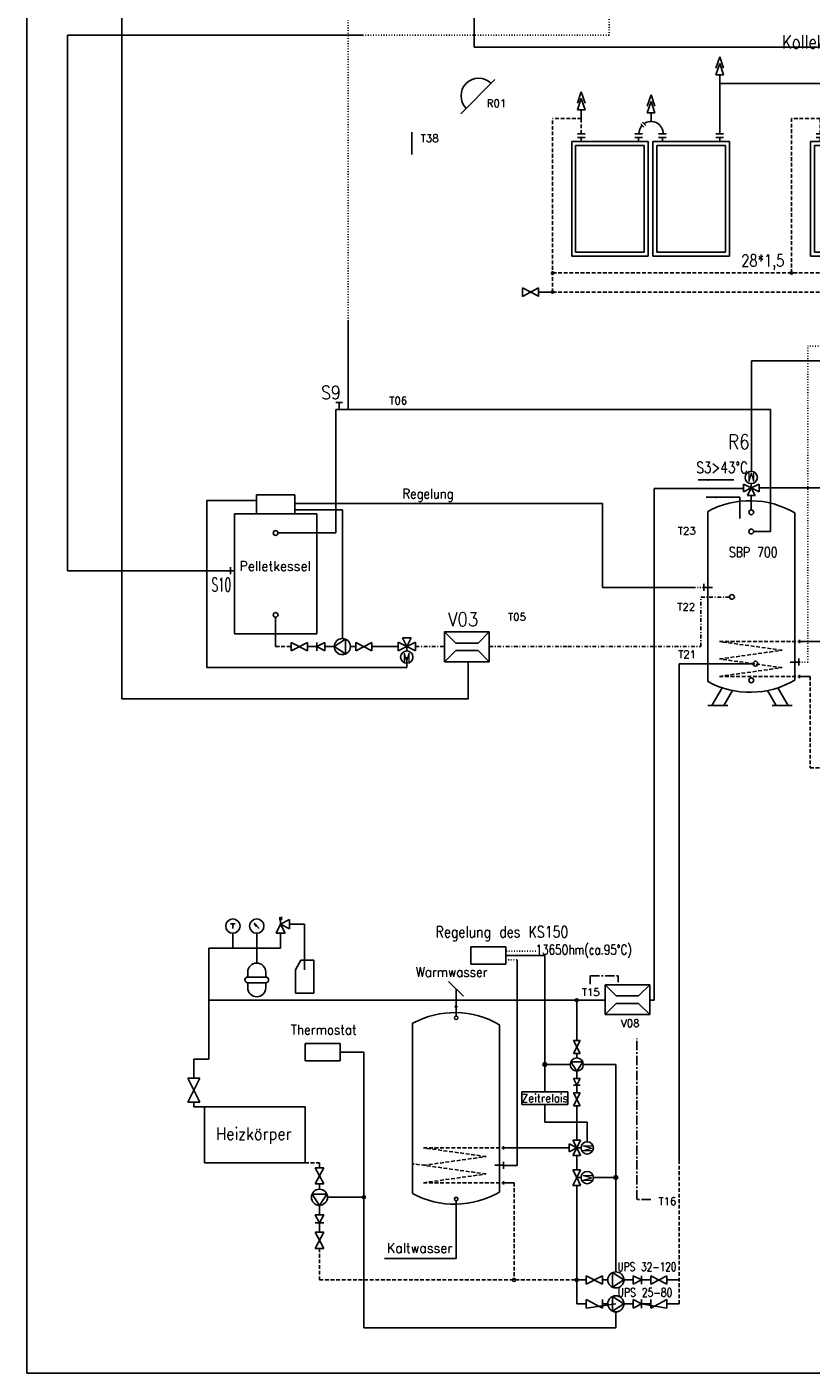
# Model space of a CAD drawing. Extents: x -4 to 211, y 10 to 294.
# Tile 1 of 9: x -4 to 101, y 10 to 190. Entities that reach past the tile are written whole.
import ezdxf
from ezdxf.enums import TextEntityAlignment as Align

# ---------------------------------------------------------------- set-up
doc = ezdxf.new("R2010")
doc.units = 0
doc.header["$MEASUREMENT"] = 0
for name, pattern in [('CENTER', [2, 1.25, -0.25, 0.25, -0.25]), ('DASH', [0.75, 0.5, -0.25]), ('DASHDOT', [1.5, 0.5, -0.25, 0, -0.25, 0.5]), ('DASHED', [0.75, 0.5, -0.25]), ('DOT', [0.25, 0, -0.25, 0]), ('SMALCONT', [0.5, 0.25, 0.25]), ('THINCONT', [0.5, 0.25, 0.25])]:
    doc.linetypes.add(name, pattern=pattern)
doc.layers.get('0').update_dxf_attribs({"color": 1, "linetype": 'CONTINUOUS'})
for name, color, linetype in [('kalt', 5, 'CONTINUOUS'), ('verbesserung', 7, 'CONTINUOUS'), ('Warm', 1, 'CONTINUOUS'), ('ZEICHNUNG', 1, 'CONTINUOUS')]:
    doc.layers.add(name, color=color, linetype=linetype)
doc.styles.get("Standard").update_dxf_attribs({"font": 'TXT.SHX'})

# ---------------------------------------------------------------- blocks, each defined once
blk = doc.blocks.new('3-WEGEM_440340572')
at = {"layer": 'ZEICHNUNG', "color": 14, "linetype": 'THINCONT'}
for p, q in [((70.53, 108.76), (69.5, 109.28)), ((69.5, 108.24), (69.5, 109.28)), ((70.53, 108.76), (69.5, 108.24)), ((70.02, 109.8), (71.05, 109.8)), ((70.02, 109.8), (71.05, 109.8)), ((70.53, 108.76), (70.02, 109.8)), ((70.53, 108.76), (70.02, 107.72)), ((70.53, 108.76), (71.05, 109.8)), ((70.53, 108.76), (71.05, 107.72)), ((70.02, 107.72), (71.05, 107.72))]:
    blk.add_line(p, q, dxfattribs=at)
blk = doc.blocks.new('GR-6_440340668')
at = {"layer": 'ZEICHNUNG', "color": 54, "linetype": 'Continuous'}
for p, q in [((20.68, 114.25), (34.14, 114.25)), ((20.68, 114.25), (20.68, 106.74)), ((34.14, 114.25), (34.14, 106.74)), ((20.68, 106.74), (34.14, 106.74))]:
    blk.add_line(p, q, dxfattribs=at)
blk = doc.blocks.new('VENTIL_440340764')
at = {"layer": 'ZEICHNUNG', "color": 14, "linetype": 'THINCONT'}
for p, q in [((19.24, 118.09), (19.24, 120.63)), ((18.44, 118.09), (20.04, 118.09)), ((20.04, 118.09), (18.44, 114.89)), ((18.44, 118.09), (20.04, 114.89)), ((18.44, 114.89), (20.04, 114.89)), ((19.24, 114.89), (19.24, 114.25))]:
    blk.add_line(p, q, dxfattribs=at)
blk = doc.blocks.new('PUMPENGRUPPE_440340860')
at = {"layer": 'ZEICHNUNG', "color": 14, "linetype": 'THINCONT'}
for p, q in [((35.5, 106.1), (36.63, 106.1)), ((35.5, 103.94), (36.63, 106.1)), ((35.5, 106.1), (36.63, 103.94)), ((36.63, 106.1), (36.06, 106.1)), ((35.5, 103.94), (36.63, 103.94)), ((36.06, 103.94), (36.06, 103.22)), ((37.05, 102.57), (35.07, 102.57)), ((36.06, 101.06), (35.07, 102.57)), ((37.05, 102.57), (36.06, 101.06)), ((36.06, 101.06), (36.06, 99.8)), ((35.5, 99.8), (36.06, 98.72)), ((35.5, 99.8), (36.63, 99.8)), ((36.63, 99.8), (36.06, 98.72)), ((36.63, 98.72), (35.5, 98.72)), ((36.63, 97.46), (35.5, 97.46)), ((35.5, 95.3), (36.63, 97.46)), ((35.5, 97.46), (36.63, 95.3)), ((36.06, 98.72), (36.06, 97.46)), ((36.06, 97.46), (36.63, 97.46)), ((35.5, 95.3), (36.63, 95.3))]:
    blk.add_line(p, q, dxfattribs=at)
blk.add_circle((36.06, 102.14), 1.08, dxfattribs=at)
blk = doc.blocks.new('*X2')
at = {"layer": 'ZEICHNUNG', "color": 14, "linetype": 'THINCONT'}
for p, q in [((25.32, 138.8), (25.31, 138.8)), ((25.33, 138.78), (25.35, 138.78)), ((25.37, 138.76), (25.34, 138.76)), ((25.36, 138.74), (25.4, 138.74)), ((25.42, 138.72), (25.37, 138.72)), ((25.39, 138.7), (25.45, 138.7)), ((25.47, 138.68), (25.4, 138.68)), ((25.42, 138.66), (25.5, 138.66)), ((25.52, 138.64), (25.43, 138.64)), ((25.45, 138.62), (25.55, 138.62)), ((25.57, 138.6), (25.46, 138.6)), ((25.48, 138.58), (25.6, 138.58)), ((25.62, 138.57), (25.49, 138.57)), ((25.51, 138.55), (25.65, 138.55)), ((25.67, 138.53), (25.52, 138.53)), ((25.54, 138.51), (25.67, 138.51)), ((25.66, 138.49), (25.55, 138.49)), ((25.57, 138.47), (25.64, 138.47)), ((25.62, 138.45), (25.58, 138.45))]:
    blk.add_line(p, q, dxfattribs=at)
blk = doc.blocks.new('SOKI_440340964')
at = {"layer": 'ZEICHNUNG', "color": 14, "linetype": 'THINCONT'}
for p, q in [((28.65, 139.58), (29.03, 139.67)), ((29.03, 139.53), (28.65, 139.58)), ((28.65, 139.43), (29.03, 139.53)), ((29.03, 139.39), (28.65, 139.43)), ((28.65, 139.29), (29.03, 139.39)), ((28.84, 138.71), (30.04, 139.34)), ((28.84, 138.71), (28.84, 139.34)), ((30.04, 139.34), (30.04, 138.09)), ((22.76, 138.79), (22.12, 138.79)), ((22.44, 138.15), (22.44, 138.79)), ((22.44, 135.51), (22.44, 137.51)), ((25.3, 138.81), (25.68, 138.52)), ((25.3, 138.81), (25.6, 138.43)), ((25.68, 138.52), (25.6, 138.43)), ((25.64, 138.47), (25.98, 138.13)), ((25.64, 135.51), (25.64, 137.51)), ((28.84, 138.71), (28.22, 137.51)), ((29.46, 137.51), (28.22, 137.51)), ((28.84, 138.71), (30.04, 138.09)), ((28.84, 138.71), (29.46, 137.51)), ((28.84, 137.51), (28.84, 135.51)), ((32.04, 138.71), (30.04, 138.71)), ((32.04, 138.71), (32.04, 132.63)), ((28.84, 135.51), (19.24, 135.51)), ((25.64, 133.51), (25.64, 135.51)), ((30.81, 132.63), (31.55, 133.91)), ((33.27, 133.91), (31.55, 133.91)), ((33.27, 133.91), (33.27, 129.49)), ((24.44, 132.31), (24.44, 131.64)), ((26.84, 132.31), (26.84, 131.64)), ((30.81, 132.63), (30.81, 129.49)), ((26.84, 131.64), (24.44, 131.64)), ((26.84, 130.87), (24.44, 130.87)), ((24.44, 130.2), (24.44, 130.87)), ((26.84, 130.2), (26.84, 130.87)), ((33.27, 129.49), (30.81, 129.49))]:
    blk.add_line(p, q, dxfattribs=at)
for centre in [(22.44, 138.47), (25.64, 138.47)]:
    blk.add_circle(centre, 0.96, dxfattribs=at)
for centre, radius, start, end in [((25.64, 132.31), 1.2, 90, 180), ((25.64, 132.31), 1.2, 0, 90), ((24.44, 131.26), 0.384, 90, 270), ((25.64, 130.2), 1.2, 180, 0), ((26.84, 131.26), 0.384, 270, 90)]:
    blk.add_arc(centre, radius, start, end, dxfattribs=at)
at = {"layer": 'ZEICHNUNG'}
blk.add_blockref('*X2', (0, 0), dxfattribs=at)
blk = doc.blocks.new('GR-12_440341060')
at = {"layer": 'ZEICHNUNG', "color": 14, "linetype": 'THINCONT'}
for p, q in [((63.17, 114.58), (63.17, 116.28)), ((63.17, 116.28), (69.33, 116.28)), ((69.33, 114.58), (69.33, 116.28)), ((63.17, 114.58), (69.33, 114.58))]:
    blk.add_line(p, q, dxfattribs=at)
blk = doc.blocks.new('GR-15_440341260')
at = {"layer": 'ZEICHNUNG', "color": 14, "linetype": 'THINCONT'}
for p, q in [((21.85, 164.99), (21.85, 181.09)), ((21.85, 181.09), (32.86, 181.09)), ((32.86, 164.99), (32.86, 181.09)), ((21.85, 164.99), (32.86, 164.99))]:
    blk.add_line(p, q, dxfattribs=at)
blk = doc.blocks.new('GR-16_440341356')
at = {"layer": 'ZEICHNUNG', "color": 14, "linetype": 'THINCONT'}
blk.add_line((26.07, 181.09), (28.63, 181.09), dxfattribs=at)
blk = doc.blocks.new('SOL253GR_440341452')
at = {"layer": 'ZEICHNUNG', "color": 14, "linetype": 'THINCONT'}
for p, q in [((88.57, 182.72), (177.66, 182.72)), ((88.57, 182.72), (88.57, 175.98)), ((120.57, 182.72), (120.57, 175.98)), ((152.57, 182.72), (152.57, 175.98)), ((78.85, 179.68), (79.36, 181.22)), ((79.87, 179.68), (79.36, 181.22)), ((110.85, 179.68), (111.36, 181.22)), ((111.87, 179.68), (111.36, 181.22)), ((142.85, 179.68), (143.36, 181.22)), ((143.87, 179.68), (143.36, 181.22)), ((78.85, 178.79), (79.36, 180.33)), ((78.85, 178.79), (79.87, 178.79)), ((79.87, 178.79), (79.36, 180.33)), ((79.36, 178.79), (79.36, 177.63)), ((110.85, 178.79), (111.36, 180.33)), ((110.85, 178.79), (111.87, 178.79)), ((111.87, 178.79), (111.36, 180.33)), ((111.36, 178.79), (111.36, 177.63)), ((142.85, 178.79), (143.36, 180.33)), ((142.85, 178.79), (143.87, 178.79)), ((143.87, 178.79), (143.36, 180.33)), ((143.36, 178.79), (143.36, 177.63)), ((77.97, 177.33), (78.41, 176.87)), ((78.2, 177.55), (78.65, 177.09)), ((109.97, 177.33), (110.41, 176.87)), ((110.2, 177.55), (110.65, 177.09)), ((141.97, 177.33), (142.41, 176.87)), ((142.2, 177.55), (142.65, 177.09)), ((151.93, 177.79), (153.21, 177.79)), ((153.21, 177.28), (153.21, 178.3)), ((68.73, 159.59), (68.73, 174.95)), ((68.73, 174.95), (78.97, 174.95)), ((70.52, 175.98), (69.49, 175.98)), ((70.52, 175.47), (69.49, 175.47)), ((70.01, 175.47), (70.01, 174.95)), ((78.2, 175.98), (77.17, 175.98)), ((78.2, 175.47), (77.17, 175.47)), ((77.69, 175.47), (77.69, 174.95)), ((78.97, 159.59), (78.97, 174.95)), ((79.61, 159.59), (79.61, 174.95)), ((79.61, 174.95), (89.85, 174.95)), ((81.4, 175.98), (80.37, 175.98)), ((81.4, 175.47), (80.37, 175.47)), ((80.89, 175.47), (80.89, 174.95)), ((89.08, 175.98), (88.05, 175.98)), ((89.08, 175.47), (88.05, 175.47)), ((88.57, 175.47), (88.57, 174.95)), ((89.85, 159.59), (89.85, 174.95)), ((100.73, 159.59), (100.73, 174.95)), ((100.73, 174.95), (110.97, 174.95)), ((102.52, 175.98), (101.49, 175.98)), ((102.52, 175.47), (101.49, 175.47)), ((102.01, 175.47), (102.01, 174.95)), ((110.2, 175.98), (109.17, 175.98)), ((110.2, 175.47), (109.17, 175.47)), ((109.69, 175.47), (109.69, 174.95)), ((110.97, 159.59), (110.97, 174.95)), ((111.61, 159.59), (111.61, 174.95)), ((111.61, 174.95), (121.85, 174.95)), ((113.4, 175.98), (112.37, 175.98)), ((113.4, 175.47), (112.37, 175.47)), ((112.89, 175.47), (112.89, 174.95)), ((121.08, 175.98), (120.05, 175.98)), ((121.08, 175.47), (120.05, 175.47)), ((120.57, 175.47), (120.57, 174.95)), ((121.85, 159.59), (121.85, 174.95)), ((132.73, 159.59), (132.73, 174.95)), ((132.73, 174.95), (142.97, 174.95)), ((134.52, 175.98), (133.49, 175.98)), ((134.52, 175.47), (133.49, 175.47)), ((134.01, 175.47), (134.01, 174.95)), ((142.2, 175.98), (141.17, 175.98)), ((142.2, 175.47), (141.17, 175.47)), ((141.69, 175.47), (141.69, 174.95)), ((142.97, 159.59), (142.97, 174.95)), ((143.61, 159.59), (143.61, 174.95)), ((143.61, 174.95), (153.85, 174.95)), ((145.4, 175.98), (144.37, 175.98)), ((145.4, 175.47), (144.37, 175.47)), ((144.89, 175.47), (144.89, 174.95)), ((153.08, 175.98), (152.05, 175.98)), ((153.08, 175.47), (152.05, 175.47)), ((152.57, 175.47), (152.57, 174.95)), ((153.85, 159.59), (153.85, 174.95)), ((69.24, 174.44), (78.45, 174.44)), ((69.24, 174.44), (69.24, 160.11)), ((78.45, 160.11), (78.45, 174.44)), ((80.12, 174.44), (80.12, 160.11)), ((80.12, 174.44), (89.33, 174.44)), ((89.33, 160.11), (89.33, 174.44)), ((101.24, 174.44), (110.45, 174.44)), ((101.24, 174.44), (101.24, 160.11)), ((110.45, 160.11), (110.45, 174.44)), ((112.12, 174.44), (112.12, 160.11)), ((112.12, 174.44), (121.33, 174.44)), ((121.33, 160.11), (121.33, 174.44)), ((133.24, 174.44), (142.45, 174.44)), ((133.24, 174.44), (133.24, 160.11)), ((142.45, 160.11), (142.45, 174.44)), ((144.12, 174.44), (144.12, 160.11)), ((144.12, 174.44), (153.33, 174.44)), ((153.33, 160.11), (153.33, 174.44)), ((68.73, 159.59), (78.97, 159.59)), ((69.24, 160.11), (78.45, 160.11)), ((79.61, 159.59), (89.85, 159.59)), ((80.12, 160.11), (89.33, 160.11)), ((100.73, 159.59), (110.97, 159.59)), ((101.24, 160.11), (110.45, 160.11)), ((111.61, 159.59), (121.85, 159.59)), ((112.12, 160.11), (121.33, 160.11)), ((132.73, 159.59), (142.97, 159.59)), ((133.24, 160.11), (142.45, 160.11)), ((143.61, 159.59), (153.85, 159.59)), ((144.12, 160.11), (153.33, 160.11)), ((62.12, 154.78), (62.12, 155.34)), ((64.28, 154.22), (62.12, 155.34)), ((64.28, 155.34), (62.12, 154.21)), ((64.28, 154.21), (64.28, 155.34)), ((62.12, 154.21), (62.12, 154.78)), ((64.28, 154.78), (66.17, 154.78))]:
    blk.add_line(p, q, dxfattribs=at)
at = {"layer": 'ZEICHNUNG', "color": 174, "linetype": 'DASHED'}
for p, q in [((66.17, 154.78), (66.17, 178.03)), ((70.01, 178.03), (66.17, 178.03)), ((70.01, 175.98), (70.01, 178.03)), ((98.17, 157.34), (98.17, 178.03)), ((102.01, 178.03), (98.17, 178.03)), ((102.01, 175.98), (102.01, 178.03)), ((130.17, 157.34), (130.17, 178.03)), ((134.01, 178.03), (130.17, 178.03)), ((134.01, 175.98), (134.01, 178.03)), ((66.17, 157.34), (130.17, 157.34)), ((66.17, 154.78), (179.99, 154.78))]:
    blk.add_line(p, q, dxfattribs=at)
at = {"layer": 'ZEICHNUNG', "color": 94, "linetype": 'DOT'}
blk.add_line((153.21, 177.79), (156.85, 177.79), dxfattribs=at)
at = {"layer": 'ZEICHNUNG', "color": 14, "linetype": 'THINCONT'}
for centre in [(120.57, 182.72), (152.57, 182.72)]:
    blk.add_circle(centre, 0.16, dxfattribs=at)
at = {"layer": 'ZEICHNUNG', "color": 54, "linetype": 'Continuous'}
for centre in [(66.17, 157.34), (98.17, 157.34), (66.17, 154.78)]:
    blk.add_circle(centre, 0.16, dxfattribs=at)
at = {"layer": 'ZEICHNUNG', "color": 14, "linetype": 'THINCONT'}
for centre, start, end in [((79.36, 176.01), 136.8119, 180.9259), ((79.36, 176.01), 359.0741, 125.5326), ((111.36, 176.01), 136.8119, 180.9259), ((111.36, 176.01), 359.0741, 125.5326), ((143.36, 176.01), 136.8119, 180.9259), ((143.36, 176.01), 359.0741, 125.5326)]:
    blk.add_arc(centre, 1.63, start, end, dxfattribs=at)
at = {"layer": 'ZEICHNUNG', "color": 178, "width": 0.680899}
blk.add_text('Kollektor SOL 25 S (3*5 und 1*4)', height=1.8, dxfattribs=at).set_placement((96.89, 187.41), (133.25, 187.41), align=Align.FIT)
blk = doc.blocks.new('PUMPENGRUPPE_440341552')
at = {"layer": 'ZEICHNUNG', "color": 94, "linetype": 'SMALCONT'}
blk.add_line((75.77, 92.15), (75.77, 119.93), dxfattribs=at)
at = {"layer": 'ZEICHNUNG', "color": 14, "linetype": 'THINCONT'}
for p, q in [((75.34, 92.06), (75.34, 90.08)), ((75.34, 92.06), (76.85, 91.07)), ((70.53, 91.07), (71.81, 91.07)), ((71.81, 91.63), (71.81, 91.07)), ((71.81, 90.51), (71.81, 91.63)), ((73.97, 90.51), (71.81, 91.63)), ((71.81, 90.51), (73.97, 91.63)), ((73.97, 90.51), (73.97, 91.63)), ((73.97, 91.07), (74.69, 91.07)), ((76.85, 91.07), (75.34, 90.08)), ((76.85, 91.07), (78.11, 91.07)), ((78.11, 90.51), (78.11, 91.63)), ((78.11, 91.63), (79.19, 91.07)), ((78.11, 90.51), (79.19, 91.07)), ((79.19, 91.63), (79.19, 90.51)), ((79.19, 91.07), (80.45, 91.07)), ((80.45, 91.07), (80.45, 91.63)), ((80.45, 91.63), (80.45, 90.51)), ((82.61, 90.51), (80.45, 91.63)), ((80.45, 90.51), (82.61, 91.63)), ((82.61, 90.51), (82.61, 91.63)), ((84.25, 91.07), (82.61, 91.07))]:
    blk.add_line(p, q, dxfattribs=at)
blk.add_circle((75.77, 91.07), 1.08, dxfattribs=at)
blk = doc.blocks.new('DREIWEGEMOTOR_440341764')
at = {"layer": 'ZEICHNUNG', "color": 14, "linetype": 'THINCONT'}
for p, q in [((14.41, 151.6), (15.58, 151.6)), ((15.58, 151.6), (14.41, 149.27)), ((14.41, 151.6), (15.58, 149.27)), ((14.99, 150.44), (14.41, 150.44)), ((14.99, 150.44), (16.16, 151.02)), ((14.99, 150.44), (16.16, 149.86)), ((16.16, 149.86), (16.16, 151.02)), ((14.41, 149.27), (15.58, 149.27))]:
    blk.add_line(p, q, dxfattribs=at)
blk.add_circle((13.59, 150.44), 0.823, dxfattribs=at)
at = {"layer": 'ZEICHNUNG', "color": 178, "width": 1.2}
blk.add_text('M', height=1.17, rotation=270, dxfattribs=at).set_placement((12.95, 150.94), (12.95, 150.01), align=Align.FIT)
blk = doc.blocks.new('3-WEGEM_440341976')
at = {"layer": 'ZEICHNUNG', "color": 14, "linetype": 'THINCONT'}
for p, q in [((91.75, 128.03), (91.75, 129.07)), ((91.75, 128.03), (91.75, 129.07)), ((92.79, 128.55), (91.75, 129.07)), ((92.79, 128.55), (91.75, 128.03)), ((92.79, 128.55), (92.27, 127.51)), ((92.79, 128.55), (93.83, 129.07)), ((92.79, 128.55), (93.83, 128.03)), ((92.79, 128.55), (93.31, 127.51)), ((93.83, 128.03), (93.83, 129.07)), ((93.31, 127.51), (92.27, 127.51))]:
    blk.add_line(p, q, dxfattribs=at)
blk = doc.blocks.new('3-WEGEM_440342072')
at = {"layer": 'ZEICHNUNG', "color": 14, "linetype": 'THINCONT'}
for p, q in [((70.02, 105.81), (71.05, 105.81)), ((70.02, 105.81), (71.05, 105.81)), ((70.53, 104.77), (70.02, 105.81)), ((70.53, 104.77), (70.02, 103.74)), ((70.53, 104.77), (71.05, 105.81)), ((70.53, 104.77), (71.05, 103.74)), ((70.02, 103.74), (71.05, 103.74))]:
    blk.add_line(p, q, dxfattribs=at)
blk = doc.blocks.new('A$C1E6E16CB')
for p, q in [((0, 0), (0, 6)), ((0, 6), (1.5, 4.5)), ((0, 6), (4, 6)), ((4, 6), (2.5, 4.5)), ((4, 6), (4, 0)), ((1.5, 1.5), (1.5, 4.5)), ((2.5, 4.5), (2.5, 1.5)), ((0, 0), (1.5, 1.5)), ((4, 0), (2.5, 1.5)), ((3.8, 0), (0, 0)), ((3.8, 0), (4, 0))]:
    blk.add_line(p, q)
blk = doc.blocks.new('A$C54B908A8')
blk.add_blockref('A$C1E6E16CB', (0, 0))

msp = doc.modelspace()

# ---------------------------------------------------------------- linework, layer by layer
at = {"color": 7, "linetype": 'Continuous'}
for p, q in [((55.68, 225.28), (55.68, 187.59)), ((161.87, 187.59), (55.68, 187.59)), ((31.62, 126.45), (72.84, 126.45)), ((72.84, 126.45), (72.84, 115.21)), ((85.21, 115.21), (72.84, 115.21))]:
    msp.add_line(p, q, dxfattribs=at)
at = {"color": 0, "linetype": 'Continuous'}
for p, q in [((8.47, 143.22), (8.47, 214.33)), ((38.8, 150.91), (38.8, 139.05))]:
    msp.add_line(p, q, dxfattribs=at)
at = {"color": 1, "linetype": 'Continuous'}
for p, q in [((95.35, 139.05), (37.13, 139.05)), ((37.13, 122.51), (37.13, 139.05)), ((79.77, 59.92), (79.77, 128.45)), ((79.77, 128.45), (91.75, 128.45))]:
    msp.add_line(p, q, dxfattribs=at)
at = {"color": 5, "linetype": 'Continuous'}
for p, q in [((83.11, 103.56), (83.11, 104.97)), ((93.27, 104.97), (83.11, 104.97)), ((83.11, 37.99), (83.11, 103.56))]:
    msp.add_line(p, q, dxfattribs=at)
at = {"layer": 'kalt', "linetype": 'DASHDOT'}
for p, q in [((46.63, 107.29), (46.64, 107.29)), ((47.8, 107.29), (51.69, 107.29)), ((57.69, 107.29), (68.22, 107.29))]:
    msp.add_line(p, q, dxfattribs=at)
msp.add_lwpolyline([(68.22, 107.29), (86.05, 107.29), (86.05, 113.91), (89.88, 113.91)], dxfattribs=at)
at = {"layer": 'verbesserung', "color": 0, "linetype": 'Continuous'}
for p, q in [((40.81, 189.19), (1.18, 189.19)), ((1.18, 189.19), (1.18, 117.44)), ((58.45, 183.25), (53.87, 178.67)), ((47.33, 176.19), (47.33, 173.22)), ((19.83, 104.48), (19.83, 126.86)), ((38, 108.63), (38, 125.59)), ((1.18, 117.44), (23.55, 117.44)), ((46.63, 105.88), (46.63, 104.48)), ((26.95, 104.48), (19.83, 104.48)), ((46.63, 104.48), (26.95, 104.48))]:
    msp.add_line(p, q, dxfattribs=at)
at = {"layer": 'verbesserung', "color": 9, "linetype": 'CENTER'}
for p, q in [((71.21, 62.08), (71.21, 63.19)), ((71.21, 63.19), (74.96, 63.19)), ((74.96, 63.19), (74.96, 62.34)), ((77.45, 33.22), (77.45, 54.81)), ((79.31, 33.22), (77.45, 33.22))]:
    msp.add_line(p, q, dxfattribs=at)
at = {"layer": 'verbesserung', "color": 0, "linetype": 'Continuous'}
for points in [[(8.47, 143.22), (8.47, 100.29)], [(54.85, 105.26), (54.85, 100.29), (10.23, 100.29)], [(10.23, 100.29), (8.47, 100.29)]]:
    msp.add_lwpolyline(points, dxfattribs=at)
msp.add_arc((56.26, 181.06), 2.36, 44.9855, 224.9855, dxfattribs=at)
at = {"layer": 'Warm', "color": 0, "linetype": 'Continuous'}
msp.add_line((31.62, 125.59), (38, 125.59), dxfattribs=at)
at = {"layer": 'Warm', "linetype": 'Continuous'}
for p, q in [((29.06, 111.22), (29.06, 107.29)), ((43.84, 107.29), (45.47, 107.29))]:
    msp.add_line(p, q, dxfattribs=at)
at = {"layer": 'Warm', "color": 1, "linetype": 'Continuous'}
for p, q in [((38, 108.37), (38, 108.63)), ((20.13, 59.93), (20.13, 52.01)), ((71.17, 59.93), (73.19, 59.93)), ((20.13, 52.01), (18.11, 52.01))]:
    msp.add_line(p, q, dxfattribs=at)
at = {"layer": 'Warm', "color": 0, "linetype": 'Continuous'}
msp.add_lwpolyline([(-4.26, 293.61), (210.57, 293.61), (210.57, 9.97), (-4.26, 9.97)], close=True, dxfattribs=at)
at = {"layer": 'ZEICHNUNG', "color": 0, "linetype": 'DOT'}
for p, q in [((73.73, 225.3), (73.73, 189.19)), ((38.8, 150.91), (38.8, 191.19)), ((73.73, 189.19), (40.81, 189.19)), ((100.37, 105.21), (100.37, 147.55)), ((168.64, 147.55), (100.37, 147.55)), ((85.21, 115.21), (86.44, 115.21)), ((100.37, 105.21), (99.15, 105.21)), ((63.91, 66.48), (59.88, 66.48)), ((59.88, 65.32), (61.4, 65.32))]:
    msp.add_line(p, q, dxfattribs=at)
at = {"layer": 'ZEICHNUNG', "color": 0, "linetype": 'THINCONT'}
for p, q in [((88.05, 184.77), (88.57, 186.31)), ((89.08, 184.77), (88.57, 186.31)), ((88.05, 183.88), (88.57, 185.41)), ((89.08, 183.88), (88.57, 185.41)), ((88.05, 183.88), (89.08, 183.88)), ((88.57, 183.88), (88.57, 182.72)), ((69.49, 180.07), (70.01, 181.61)), ((69.49, 179.18), (70.01, 180.72)), ((70.52, 180.07), (70.01, 181.61)), ((70.52, 179.18), (70.01, 180.72)), ((69.49, 179.18), (70.52, 179.18)), ((70.01, 179.18), (70.01, 178.03)), ((37.13, 139.98), (38.04, 139.98)), ((37.58, 139.05), (37.58, 139.98)), ((92.79, 128.55), (92.79, 129.13)), ((26.5, 127.64), (26.5, 125.08)), ((31.62, 127.64), (26.5, 127.64)), ((31.62, 127.64), (31.62, 125.08)), ((91.24, 124.45), (91.24, 127.3)), ((92.79, 125.6), (92.79, 127.51)), ((23, 117.92), (23, 116.99)), ((86.44, 115.68), (86.44, 114.75)), ((87.6, 115.21), (86.44, 115.21)), ((99.25, 108.2), (99.25, 107.73)), ((97.98, 105.21), (99.15, 105.21)), ((99.15, 105.68), (99.15, 104.75)), ((99.25, 103.53), (99.25, 103.07)), ((99.25, 103.3), (100.66, 103.3)), ((54.24, 60.45), (52.24, 62.43)), ((53.24, 59.15), (53.24, 61.44)), ((59.59, 40.37), (59.59, 39.9)), ((69.4, 40.14), (69.92, 41.17)), ((69.4, 40.14), (69.98, 40.14)), ((59.59, 38.27), (59.59, 37.34)), ((58.42, 37.8), (59.59, 37.8)), ((69.4, 36.15), (69.98, 36.15)), ((59.59, 35.7), (59.59, 35.24)), ((59.59, 35.47), (61, 35.47)), ((53.24, 33.06), (53.24, 31.7)), ((53.24, 31.7), (53.24, 29.91)), ((53.24, 29.03), (53.24, 29.91)), ((53.24, 29.03), (53.24, 25.3)), ((53.24, 25.3), (43.66, 25.3)), ((69.4, 19.25), (70.68, 19.25)), ((72.84, 18.68), (72.84, 19.81)), ((72.84, 19.25), (73.56, 19.25)), ((76.98, 18.68), (76.98, 19.81)), ((76.98, 19.81), (78.06, 19.25)), ((76.98, 18.68), (78.06, 19.25)), ((78.06, 19.81), (78.06, 18.68)), ((79.32, 19.25), (79.32, 19.81)), ((79.32, 19.81), (79.32, 18.68)), ((81.48, 18.68), (81.48, 19.81)), ((83.11, 19.25), (81.48, 19.25))]:
    msp.add_line(p, q, dxfattribs=at)
at = {"layer": 'ZEICHNUNG', "color": 0, "linetype": 'SMALCONT'}
for p, q in [((199, 145.55), (92.8, 145.55)), ((92.8, 130.78), (92.8, 145.55)), ((90.44, 129.61), (85.66, 129.62)), ((91.24, 127.3), (86.73, 127.3)), ((55.21, 67.07), (55.21, 64.73)), ((55.21, 67.07), (59.88, 67.07)), ((59.88, 67.07), (59.88, 64.73)), ((59.88, 65.9), (65.12, 65.9)), ((61.4, 65.32), (61.4, 37.77)), ((65.12, 47.66), (65.12, 65.9)), ((55.21, 64.73), (59.88, 64.73)), ((53.24, 57.79), (53.24, 59.15)), ((33.02, 54.13), (33.02, 51.79)), ((33.02, 54.13), (37.69, 54.13)), ((37.69, 54.13), (37.69, 51.79)), ((37.69, 52.96), (40.89, 52.96)), ((40.89, 52.96), (40.89, 16.05)), ((33.02, 51.79), (37.69, 51.79)), ((74.64, 51.31), (70.28, 51.31)), ((65.12, 45.96), (65.12, 43.59)), ((70.81, 43.59), (65.12, 43.59)), ((70.81, 40.96), (70.81, 43.59)), ((61.4, 37.77), (59.59, 37.77)), ((71.63, 36.15), (74.64, 36.15)), ((36.01, 33.52), (40.89, 33.52)), ((40.89, 16.05), (74.64, 16.05))]:
    msp.add_line(p, q, dxfattribs=at)
at = {"layer": 'ZEICHNUNG', "color": 1, "linetype": 'THINCONT'}
for p, q in [((95.35, 122.71), (95.35, 139.05)), ((93.83, 128.55), (130.34, 128.54)), ((93.11, 122.71), (95.35, 122.71)), ((29.38, 122.51), (37.13, 122.51)), ((36.92, 107.29), (38.43, 108.28)), ((38.43, 106.3), (38.43, 108.28)), ((31.16, 107.85), (31.16, 106.73)), ((31.16, 107.85), (33.32, 106.73)), ((33.32, 107.85), (31.16, 106.73)), ((33.32, 106.73), (33.32, 107.85)), ((33.32, 107.29), (33.32, 106.73)), ((34.58, 107.29), (33.32, 107.29)), ((34.58, 106.73), (34.58, 107.85)), ((35.66, 107.85), (34.58, 107.29)), ((35.66, 106.73), (34.58, 107.29)), ((35.66, 107.85), (35.66, 106.73)), ((36.92, 107.29), (35.66, 107.29)), ((38.43, 106.3), (36.92, 107.29)), ((39.8, 107.29), (39.08, 107.29)), ((39.8, 107.85), (39.8, 106.73)), ((39.8, 107.85), (41.96, 106.73)), ((41.96, 107.85), (39.8, 106.73)), ((41.96, 107.85), (41.96, 106.73)), ((41.96, 106.73), (41.96, 107.29)), ((43.84, 107.29), (41.96, 107.29)), ((99.25, 107.97), (104.62, 107.97)), ((20.13, 59.93), (71.17, 59.93)), ((69.4, 54.52), (69.4, 59.92)), ((79.19, 59.92), (79.77, 59.92)), ((69.86, 52.77), (68.95, 54.52)), ((68.95, 52.77), (69.86, 54.52)), ((68.95, 54.52), (69.86, 54.52)), ((69.86, 54.52), (69.4, 54.52)), ((68.95, 52.77), (69.86, 52.77)), ((69.4, 52.77), (69.4, 52.18)), ((70.21, 51.66), (68.6, 51.66)), ((69.4, 50.43), (68.6, 51.66)), ((70.21, 51.66), (69.4, 50.43)), ((68.95, 49.41), (69.4, 48.54)), ((68.95, 49.41), (69.86, 49.41)), ((69.4, 50.43), (69.4, 49.41)), ((69.86, 49.41), (69.4, 48.54)), ((69.86, 48.54), (68.95, 48.54)), ((69.86, 45.77), (68.95, 47.52)), ((68.95, 45.77), (69.86, 47.52)), ((69.86, 47.52), (68.95, 47.52)), ((69.4, 48.54), (69.4, 47.52)), ((69.4, 47.52), (69.86, 47.52)), ((19.54, 45.63), (18.11, 45.63)), ((68.95, 45.77), (69.86, 45.77)), ((69.4, 41.17), (69.4, 45.77)), ((59.59, 40.14), (63.91, 40.14)), ((63.91, 40.14), (68.36, 40.14))]:
    msp.add_line(p, q, dxfattribs=at)
at = {"layer": 'ZEICHNUNG', "color": 0, "linetype": 'Continuous'}
msp.add_line((26.5, 126.86), (19.83, 126.86), dxfattribs=at)
at = {"layer": 'ZEICHNUNG', "color": 3, "linetype": 'SMALCONT'}
for p, q in [((86.96, 125.4), (86.96, 102.6)), ((98.62, 125.2), (98.62, 102.8)), ((88.88, 101.77), (87.5, 99.38)), ((90.28, 101.4), (89.11, 99.38)), ((94.95, 101.4), (96.11, 99.38)), ((96.35, 101.77), (97.73, 99.38)), ((89.65, 99.38), (86.96, 99.38)), ((95.57, 99.38), (98.27, 99.38))]:
    msp.add_line(p, q, dxfattribs=at)
at = {"layer": 'ZEICHNUNG', "color": 1, "linetype": 'DASHED'}
msp.add_line((29.06, 107.29), (31.16, 107.29), dxfattribs=at)
at = {"layer": 'ZEICHNUNG', "color": 1, "linetype": 'DASH'}
for p, q in [((88.52, 107.97), (99.25, 107.97)), ((96.92, 106.8), (88.52, 107.97)), ((88.52, 105.63), (96.92, 106.8)), ((48.86, 40.14), (59.59, 40.14)), ((57.26, 38.97), (48.86, 40.14)), ((48.86, 37.8), (57.26, 38.97))]:
    msp.add_line(p, q, dxfattribs=at)
at = {"layer": 'ZEICHNUNG', "color": 5, "linetype": 'DASH'}
for p, q in [((96.92, 104.47), (88.52, 105.63)), ((88.52, 103.3), (96.92, 104.47)), ((88.52, 103.3), (99.25, 103.3)), ((57.26, 36.64), (47.41, 38.01)), ((48.86, 35.47), (57.26, 36.64)), ((48.86, 35.47), (59.59, 35.47))]:
    msp.add_line(p, q, dxfattribs=at)
at = {"layer": 'ZEICHNUNG', "color": 5, "linetype": 'DASHED'}
for p, q in [((100.66, 103.3), (100.66, 91.06)), ((100.66, 91.06), (114.07, 91.06)), ((33, 38.12), (34.92, 38.12)), ((83.11, 19.25), (83.11, 37.99)), ((61, 35.47), (61, 22.44)), ((34.93, 26.68), (34.93, 22.44)), ((34.93, 22.44), (70.68, 22.44))]:
    msp.add_line(p, q, dxfattribs=at)
at = {"layer": 'ZEICHNUNG', "color": 5, "linetype": 'THINCONT'}
for p, q in [((20.13, 52.01), (20.13, 66.89)), ((34.92, 38.12), (34.92, 37.48)), ((69.4, 39.1), (69.4, 37.19)), ((69.4, 35.11), (69.4, 19.25)), ((74.21, 20.24), (74.21, 18.26)), ((74.21, 20.24), (75.72, 19.25)), ((72.84, 18.68), (70.68, 19.81)), ((70.68, 18.68), (74.64, 19.25)), ((75.72, 19.25), (76.98, 19.25)), ((81.48, 18.68), (78.06, 19.25)), ((78.06, 19.25), (79.32, 19.25)), ((79.32, 18.68), (81.48, 19.81))]:
    msp.add_line(p, q, dxfattribs=at)
at = {"layer": 'ZEICHNUNG', "color": 6, "linetype": 'SMALCONT'}
for p, q in [((47.41, 56.83), (47.41, 34.02)), ((59.07, 56.63), (59.07, 34.22))]:
    msp.add_line(p, q, dxfattribs=at)
at = {"layer": 'ZEICHNUNG', "color": 1, "linetype": 'SMALCONT'}
msp.add_line((68.53, 51.31), (65.12, 51.31), dxfattribs=at)
at = {"layer": 'ZEICHNUNG', "color": 2, "linetype": 'THINCONT'}
for p, q in [((70.68, 19.81), (70.68, 19.25)), ((70.68, 18.68), (70.68, 19.81)), ((75.72, 19.25), (74.21, 18.26))]:
    msp.add_line(p, q, dxfattribs=at)
at = {"layer": 'ZEICHNUNG', "color": 2, "linetype": 'SMALCONT'}
msp.add_line((74.64, 16.05), (74.64, 18.17), dxfattribs=at)
at = {"layer": 'ZEICHNUNG', "color": 0, "linetype": 'THINCONT'}
for centre, radius in [((92.79, 129.95), 0.823), ((92.79, 125.28), 0.32), ((90.2, 113.95), 0.32), ((29.06, 111.54), 0.32), ((93.35, 105), 0.32), ((69.4, 59.92), 0.192), ((53.24, 57.56), 0.233), ((65.12, 51.31), 0.25), ((70.81, 40.14), 0.823), ((70.81, 36.15), 0.823), ((74.64, 36.15), 0.25), ((40.89, 33.52), 0.192), ((53.24, 33.29), 0.233), ((61, 22.44), 0.192), ((69.4, 22.44), 0.192)]:
    msp.add_circle(centre, radius, dxfattribs=at)
at = {"layer": 'ZEICHNUNG', "color": 1, "linetype": 'THINCONT'}
for centre, radius in [((29.06, 122.51), 0.32), ((92.79, 122.71), 0.32), ((38, 107.29), 1.08), ((69.4, 51.31), 0.875)]:
    msp.add_circle(centre, radius, dxfattribs=at)
at = {"layer": 'ZEICHNUNG', "color": 5, "linetype": 'THINCONT'}
for centre, radius in [((92.79, 102.77), 0.32), ((74.64, 19.25), 1.08)]:
    msp.add_circle(centre, radius, dxfattribs=at)
at = {"layer": 'ZEICHNUNG', "color": 0, "linetype": 'Continuous'}
msp.add_circle((53.24, 59.05), 0.117, dxfattribs=at)
at = {"layer": 'ZEICHNUNG', "color": 3, "linetype": 'SMALCONT'}
for centre, start, end in [((92.61, 114.93), 59.6595, 118.3759), ((92.61, 113.07), 241.6241, 300.3405)]:
    msp.add_arc(centre, 11.9, start, end, dxfattribs=at)
at = {"layer": 'ZEICHNUNG', "color": 6, "linetype": 'SMALCONT'}
for centre, start, end in [((53.06, 46.36), 59.6595, 118.3759), ((53.06, 44.49), 241.6241, 300.3405)]:
    msp.add_arc(centre, 11.9, start, end, dxfattribs=at)
at = {"layer": 'ZEICHNUNG', "color": 0, "linetype": 'SMALCONT'}
for points in [[(87.1, 129.48), (87.1, 129.76), (85.66, 129.62)], [(88.17, 127.16), (88.17, 127.45), (86.73, 127.3)]]:
    msp.add_solid(points, dxfattribs=at)

# ---------------------------------------------------------------- block references
at = {"layer": 'verbesserung', "color": 0, "linetype": 'SMALCONT'}
msp.add_blockref('PUMPENGRUPPE_440341552', (-1.13, -68.62), dxfattribs=at)
at = {"layer": 'Warm', "color": 5, "rotation": 270}
for p in [(51.69, 109.26), (73.19, 62)]:
    msp.add_blockref('A$C54B908A8', p, dxfattribs=at)
at = {"layer": 'ZEICHNUNG', "color": 3}
msp.add_blockref('SOL253GR_440341452', (0, 0), dxfattribs=at)
at = {"layer": 'ZEICHNUNG', "color": 0}
for name, p in [('3-WEGEM_440341976', (0, 0)), ('GR-16_440341356', (1.71, -56.01)), ('SOKI_440340964', (0.89, -68.62)), ('VENTIL_440340764', (-1.13, -68.62)), ('GR-12_440341060', (-1.13, -68.62)), ('GR-6_440340668', (-1.13, -68.62)), ('3-WEGEM_440340572', (-1.13, -68.62)), ('PUMPENGRUPPE_440340860', (-1.13, -68.62)), ('3-WEGEM_440342072', (-1.13, -68.62))]:
    msp.add_blockref(name, p, dxfattribs=at)
at = {"layer": 'ZEICHNUNG', "color": 14}
msp.add_blockref('GR-15_440341260', (1.71, -56.01), dxfattribs=at)
at = {"layer": 'ZEICHNUNG', "color": 0, "rotation": 90}
msp.add_blockref('DREIWEGEMOTOR_440341764', (197.07, 92.3), dxfattribs=at)

# ---------------------------------------------------------------- texts
at = {"color": 5, "linetype": 'Continuous', "insert": (60.2, 111.77), "char_height": 2.5, "width": 10.5012, "attachment_point": 1}
msp.add_mtext('{\\H0.4x;\\C0;T05}', dxfattribs=at)
at = {"layer": 'verbesserung', "color": 1, "linetype": 'Continuous', "insert": (57.35, 180.57), "char_height": 1, "width": 5.6146, "attachment_point": 1}
msp.add_mtext('{\\C7;R01}', dxfattribs=at)
at = {"layer": 'verbesserung', "color": 0, "linetype": 'Continuous', "char_height": 1, "attachment_point": 1}
for s, insert, width in [('T38', (48.5, 175.88), 3.1421), ('T06', (44.29, 140.74), 15.3277)]:
    msp.add_mtext(s, dxfattribs=dict(at, insert=insert, width=width))
at = {"layer": 'Warm', "color": 0, "linetype": 'Continuous', "char_height": 1, "attachment_point": 1}
for s, insert, width in [('T23', (82.94, 123.3), 4.84), ('T22', (82.88, 113.12), 4.84), ('T21', (83, 106.75), 4.84), ('T15', (70.08, 61.51), 7.9486), ('T16', (80.36, 33.48), 7.9486)]:
    msp.add_mtext(s, dxfattribs=dict(at, insert=insert, width=width))
at = {"layer": 'ZEICHNUNG', "color": 0}
for s, height, width, p, p2 in [('28*1,5', 1.6, 0.744828, (91.45, 158.21), (97.21, 158.21)), ('S9', 1.8, 0.87, (35.16, 140.42), (37.77, 140.42)), ('R6', 2, 0.87, (89.67, 133.72), (92.57, 133.72)), ('S3>43%%dC', 1.5, 0.745946, (85.43, 130.54), (92.33, 130.54)), ('Regelung', 1.3, 0.732558, (46.06, 127.12), (52.89, 127.12)), ('SBP 700', 1.33, 0.773684, (89.79, 119.28), (96.31, 119.28)), ('Pelletkessel', 1.3, 0.722951, (24.21, 117.43), (33.77, 117.43)), ('S10', 1.8, 0.669231, (20.48, 114.69), (23.09, 114.69)), ('V03', 1.8, 0.794118, (52.16, 110.04), (56.21, 110.04)), ('Regelung des KS150', 1.5, 0.711, (50.49, 68.32), (68.27, 68.32)), ('1365Ohm(ca.95%%dC)', 1.3, 0.72439, (63.91, 66.04), (76.78, 66.04)), ('Warmwasser', 1.3, 0.74, (47.84, 63.03), (57.46, 63.03)), ('Thermostat', 1.3, 0.698276, (31.11, 55.31), (39.89, 55.31)), ('Zeitrelais', 1.1, 0.72766, (62, 46.25), (68.27, 46.25)), ('Heizkörper', 1.633, 0.688889, (21.08, 41.22), (31.2, 41.22)), ('Kaltwasser', 1.3, 0.736364, (43.98, 26.07), (52.75, 26.07)), ('UPS 32-120', 1.152, 0.747273, (74.87, 23.64), (82.76, 23.64))]:
    msp.add_text(s, height=height, dxfattribs=dict(at, width=width)).set_placement(p, p2, align=Align.FIT)
at = {"layer": 'ZEICHNUNG', "color": 0, "width": 1.2}
for rotation, p, p2 in [(180, (93.3, 130.59), (92.36, 130.59)), (90, (71.44, 39.63), (71.44, 40.57)), (90, (71.44, 35.64), (71.44, 36.58))]:
    msp.add_text('M', height=1.17, rotation=rotation, dxfattribs=at).set_placement(p, p2, align=Align.FIT)
at = {"layer": 'ZEICHNUNG', "color": 2, "width": 0.747059}
msp.add_text('UPS 25-80', height=1.152, dxfattribs=at).set_placement((74.9, 20.2), (82.21, 20.2), align=Align.FIT)
at = {"layer": 'ZEICHNUNG', "color": 1, "linetype": 'Continuous', "insert": (75.33, 57.33), "char_height": 1, "width": 5.8202, "attachment_point": 1}
msp.add_mtext('{\\C0;V08}', dxfattribs=at)

doc.saveas('drawing.dxf')
